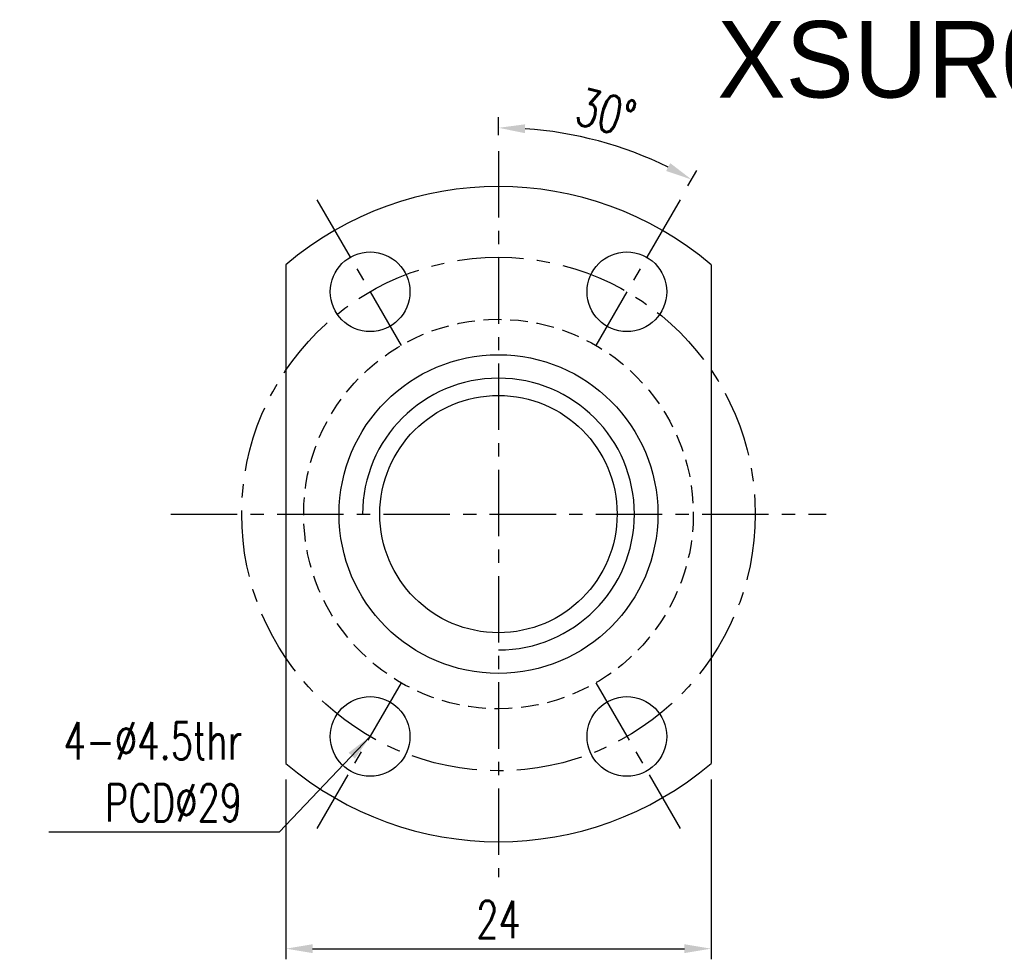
# Model space of a CAD drawing. Extents: x -57 to 243, y 96 to 458.
# Tile 1 of 46: x 132 to 187, y 101 to 154. Entities that reach past the tile are written whole.
import ezdxf

# ---------------------------------------------------------------- set-up
doc = ezdxf.new("R2010")
doc.units = 0
doc.header["$MEASUREMENT"] = 0
doc.header["$PDMODE"] = 2
doc.linetypes.add('CENTER', pattern=[2, 1.25, -0.25, 0.25, -0.25])
doc.linetypes.add('DASHED', pattern=[0.75, 0.5, -0.25])
doc.layers.get('DEFPOINTS').update_dxf_attribs({"linetype": 'CONTINUOUS'})
for name, color, linetype in [('CL', 1, 'CENTER'), ('DIM', 4, 'CONTINUOUS'), ('HID', 2, 'DASHED'), ('OUT', 3, 'CONTINUOUS')]:
    doc.layers.add(name, color=color, linetype=linetype)
doc.styles.add('DIM-7', font='SIMPLEX.shx', dxfattribs={"width": 0.7, "bigfont": 'chineset.shx'})
doc.dimstyles.new('CNS', dxfattribs={"dimtxt": 3.5, "dimasz": 2.5, "dimexe": 1, "dimexo": 1.5, "dimgap": 0.09, "dimtad": 0, "dimdsep": 46, "dimtxsty": 'DIM-7', "dimcen": 0.09, "dimclrd": 1, "dimclre": 1, "dimclrt": 4, "dimadec": 0, "dimazin": 0, "dimtfac": 1, "dimtix": 1, "dimtmove": 2, "dimatfit": 3, "dimfxl": 1, "dimtvp": 0.971429, "dimtolj": 1, "dimarcsym": 0})

# ---------------------------------------------------------------- blocks, each defined once
blk = doc.blocks.new('*D9')
at = {"layer": 'DEFPOINTS', "color": 0, "linetype": 'Continuous', "transparency": 16777216}
for p in [(146.611, 111.69), (170.611, 111.69), (170.611, 101.227)]:
    blk.add_point(p, dxfattribs=at)
at = {"layer": 'DIM', "color": 7, "linetype": 'Continuous', "lineweight": -2, "transparency": 16777216}
for p, q in [((146.611, 110.79), (146.611, 100.627)), ((170.611, 110.79), (170.611, 100.627)), ((148.111, 101.227), (169.111, 101.227))]:
    blk.add_line(p, q, dxfattribs=at)
at = {"layer": 'DIM', "color": 7, "linetype": 'Continuous', "transparency": 16777216}
for points in [[(148.111, 101.477), (148.111, 100.977), (146.611, 101.227)], [(169.111, 101.477), (169.111, 100.977), (170.611, 101.227)]]:
    blk.add_solid(points, dxfattribs=at)
at = {"layer": 'DIM', "color": 7, "linetype": 'Continuous', "transparency": 16777216, "insert": (158.611, 102.877), "char_height": 2.1, "attachment_point": 5, "style": 'DIM-7'}
blk.add_mtext('\\A1;24', dxfattribs=at)
blk = doc.blocks.new('*D26')
at = {"layer": 'DEFPOINTS', "color": 0, "linetype": 'Continuous', "transparency": 16777216}
for p in [(158.611, 146.27), (166.072, 146.268), (168.861, 143.523), (164.111, 135.296), (158.611, 105.27)]:
    blk.add_point(p, dxfattribs=at)
at = {"layer": 'DIM', "color": 7, "linetype": 'Continuous', "lineweight": -2, "transparency": 16777216}
for p, q in [((158.611, 147.17), (158.611, 148.184)), ((169.311, 144.303), (169.818, 145.181))]:
    blk.add_line(p, q, dxfattribs=at)
blk.add_arc((158.611, 125.77), 21.814, 63.9406, 86.0594, dxfattribs=at)
at = {"layer": 'DIM', "color": 7, "linetype": 'Continuous', "transparency": 16777216}
for points in [[(160.101, 147.283), (160.118, 147.782), (158.611, 147.584)], [(168.311, 145.587), (168.076, 145.146), (169.518, 144.661)]]:
    blk.add_solid(points, dxfattribs=at)
at = {"layer": 'DIM', "color": 7, "linetype": 'Continuous', "transparency": 16777216, "insert": (164.684, 148.434), "char_height": 2.1, "attachment_point": 5, "rotation": 345, "style": 'DIM-7'}
blk.add_mtext('\\A1;30°', dxfattribs=at)

msp = doc.modelspace()

# ---------------------------------------------------------------- linework, layer by layer
at = {"layer": 'CL', "color": 7, "linetype": 'CENTER', "ltscale": 3}
for p, q in [((158.611, 146.27), (158.611, 105.27)), ((148.361, 143.523), (153.111, 135.296)), ((168.861, 143.523), (164.111, 135.296)), ((140.111, 125.77), (177.111, 125.77)), ((153.111, 116.244), (148.361, 108.016)), ((164.111, 116.244), (168.861, 108.016))]:
    msp.add_line(p, q, dxfattribs=at)
msp.add_circle((158.611, 125.77), 14.5, dxfattribs=at)
at = {"layer": 'DIM', "color": 7}
msp.add_arc((158.611, 125.77), 7.675, 270, 180, dxfattribs=at)
at = {"layer": 'HID', "color": 7, "linetype": 'DASHED', "ltscale": 2}
msp.add_circle((158.611, 125.77), 11, dxfattribs=at)
at = {"layer": 'OUT', "color": 7, "linetype": 'Continuous'}
for p, q in [((146.611, 139.85), (146.611, 111.69)), ((170.611, 139.85), (170.611, 111.69))]:
    msp.add_line(p, q, dxfattribs=at)
for centre, radius in [((151.361, 138.327), 2.25), ((165.861, 138.327), 2.25), ((158.611, 125.77), 9), ((158.611, 125.77), 6.7), ((151.361, 113.212), 2.25), ((165.861, 113.212), 2.25)]:
    msp.add_circle(centre, radius, dxfattribs=at)
for start, end in [(49.5602, 130.4398), (229.5602, 310.4398)]:
    msp.add_arc((158.611, 125.77), 18.5, start, end, dxfattribs=at)

# ---------------------------------------------------------------- texts
at = {"layer": 'DIM', "color": 7, "linetype": 'Continuous', "insert": (170.967, 153.613), "char_height": 4.32, "width": 132.51692, "attachment_point": 1}
msp.add_mtext('XSUR01205T3D-00', dxfattribs=at)
at = {"layer": 'DIM', "color": 7, "insert": (144.135, 108.416), "char_height": 2.1, "attachment_point": 9, "style": 'DIM-7'}
msp.add_mtext('\\A1;4-%%C4.5thr\\PPCD%%C29', dxfattribs=at)

# ---------------------------------------------------------------- dimensions: what is measured, and where the dimension line sits
at = {"layer": 'DIM', "color": 7, "linetype": 'Continuous'}
dim = msp.add_angular_dim_2l(base=(166.072, 146.268), line1=((168.861, 143.523), (164.111, 135.296)), line2=((158.611, 146.27), (158.611, 105.27)), dimstyle='CNS', override={"dimscale": 0.6, "dimgap": 1, "dimtad": 1, "dimclrd": 7, "dimclre": 7, "dimclrt": 7, "dimtp": -0.01, "dimtm": 0.03, "dimtfac": 0.6, "dimtmove": 0}, dxfattribs=at)
dim.commit()
dim.dimension.update_dxf_attribs({"geometry": '*D26', "text_midpoint": (164.684, 148.434)})
dim = msp.add_linear_dim(base=(170.611, 101.227), p1=(146.611, 111.69), p2=(170.611, 111.69), dimstyle='CNS', override={"dimscale": 0.6, "dimgap": 1, "dimtad": 1, "dimclrd": 7, "dimclre": 7, "dimclrt": 7, "dimtp": -0.01, "dimtm": 0.03, "dimtfac": 0.6, "dimtmove": 0}, dxfattribs=at)
dim.commit()
dim.dimension.update_dxf_attribs({"geometry": '*D9', "text_midpoint": (158.611, 102.877)})

# ---------------------------------------------------------------- leaders
at = {"layer": 'DIM', "color": 7, "linetype": 'Continuous', "annotation_type": 0, "has_hookline": 1, "hookline_direction": 1, "text_width": 10.92}
msp.add_leader([(151.361, 113.212), (146.235, 107.816), (144.735, 107.816)], dimstyle='CNS', override={"dimscale": 0.6, "dimgap": 1, "dimtad": 1, "dimclrd": 7, "dimclre": 7, "dimclrt": 7, "dimtol": 1, "dimtp": -0.01, "dimtm": 0.03, "dimtfac": 0.6, "dimtmove": 0}, dxfattribs=at)

doc.saveas('drawing.dxf')
